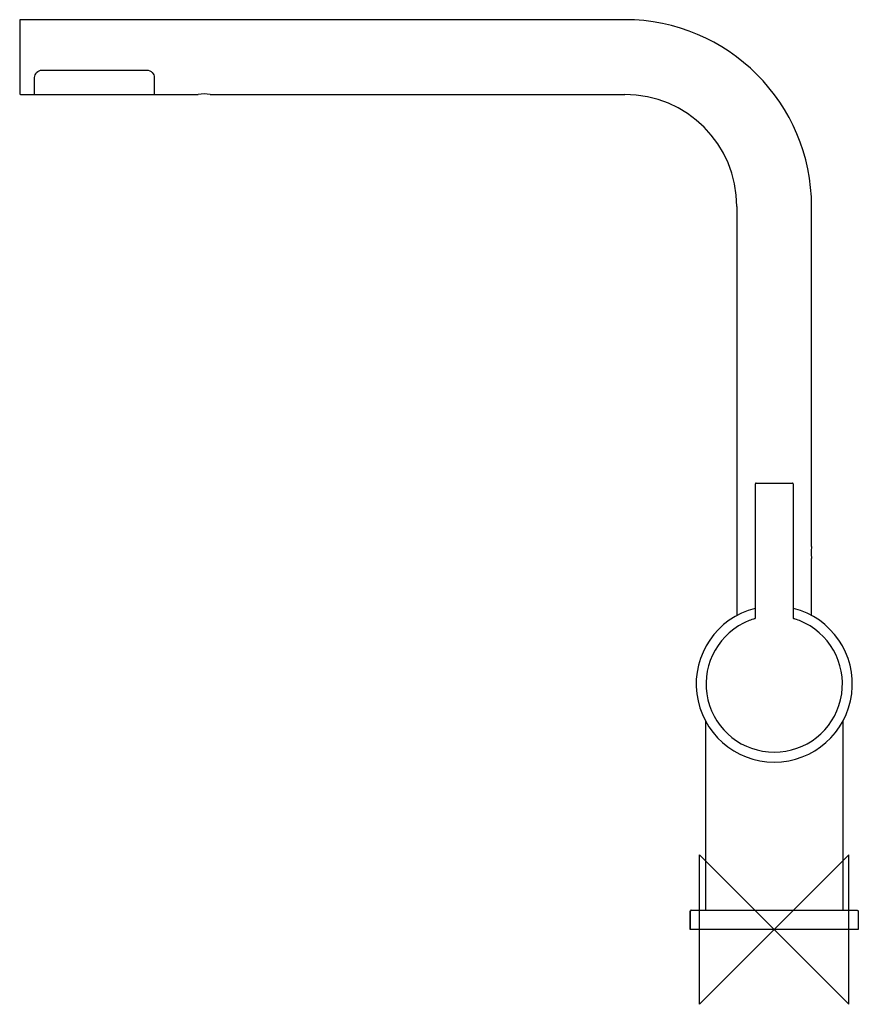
# Model space of a CAD drawing. Header units: millimetres. Extents: x -202 to 22, y -20 to 244.
import ezdxf

# ---------------------------------------------------------------- set-up
doc = ezdxf.new("R2010")
doc.units = ezdxf.units.MM
doc.header["$MEASUREMENT"] = 0
doc.layers.add('ORIGIN', color=6, linetype='Continuous')
doc.layers.add('PLANNING', color=1, linetype='Continuous')

# ---------------------------------------------------------------- blocks, each defined once
blk = doc.blocks.new('707110_R')
at = {"layer": 'ORIGIN'}
for p, q in [((20, 20), (-20, -20)), ((-20, -20), (-20, 20)), ((-20, 20), (20, -20)), ((20, -20), (20, 20))]:
    blk.add_line(p, q, dxfattribs=at)
at = {"layer": 'PLANNING'}
for p, q in [((-202, 243.3), (-202, 223.7)), ((-40, 243.5), (-201.8, 243.5)), ((-196, 230), (-168, 230)), ((-198, 223.5), (-198, 228)), ((-166, 228), (-166, 223.5)), ((-201.8, 223.5), (-154.2, 223.5)), ((-151, 223.5), (-40, 223.5)), ((-10, 193.5), (-10, 84.05)), ((10, 102.5), (10, 193.5)), ((-5.05, 83.41), (-5.05, 119.3)), ((-4.85, 119.5), (4.85, 119.5)), ((5.05, 119.3), (5.05, 83.41)), ((10, 84.05), (10, 99.3))]:
    blk.add_line(p, q, dxfattribs=at)
for centre, radius, start, end in [((-201.8, 243.3), 0.2, 89.9982, 180), ((-40, 193.5), 50, 360, 90), ((-201.8, 223.7), 0.2, 180.0024, 269.9994), ((-152.6, 213.64), 9.98, 80.7866, 99.2284), ((-40, 193.5), 30, 0, 90), ((-4.85, 119.3), 0.2, 90, 180.0009), ((4.85, 119.3), 0.2, 0.001, 89.9985), ((19.98, 100.89), 10.11, 170.8422, 179.9509), ((19.77, 100.89), 9.89, 179.9509, 189.256), ((0, 65.7), 20.9, 104.2653, 75.7347), ((0, 65.72), 18.25, 116.7169, 63.2831), ((0.03, 65.62), 18.36, 106.5468, 116.6681), ((-5.25, 83.41), 0.2, 286.5468, 359.9941), ((5.25, 83.41), 0.2, 179.9912, 253.4679), ((-0.01, 65.67), 18.31, 63.3173, 73.4679)]:
    blk.add_arc(centre, radius, start, end, dxfattribs=at)
for points, knots in [([(-198, 228), (-198, 228.47), (-197.83, 228.96), (-197.11, 229.75), (-196.57, 230), (-196, 230)], [4.5, 4.5, 4.5, 4.5, 5, 5, 5.5, 5.5, 5.5, 5.5]), ([(-168, 230), (-167.44, 230), (-166.89, 229.75), (-166.17, 228.97), (-166, 228.47), (-166, 228)], [28, 28, 28, 28, 28.5, 28.5, 29, 29, 29, 29])]:
    blk.add_open_spline(points, degree=3, knots=knots, dxfattribs=at)
for points in [[(-18.35, 5.2), (-18.35, 30.45), (-18.35, 55.7)], [(18.35, 55.7), (18.35, 30.45), (18.35, 5.2)], [(-22.5, 4.8), (-22.5, 2.4), (-22.5, 0)], [(-22.5, 0), (-22.5, 2.4), (-22.5, 4.8)], [(-22.1, 5.2), (0, 5.2), (22.1, 5.2)], [(22.5, 4.8), (22.5, 2.4), (22.5, 0)], [(22.5, 0), (0, 0), (-22.5, 0)]]:
    blk.add_open_spline(points, degree=2, dxfattribs=at)
for points, weights in [([(-22.5, 4.8), (-22.5, 5.2), (-22.1, 5.2)], [1, 0.707106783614, 1]), ([(-22.26, 5.17), (-22.5, 5.06), (-22.5, 4.8)], [1, 0.839230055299, 1]), ([(22.1, 5.2), (22.5, 5.2), (22.5, 4.8)], [1, 0.707107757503, 1]), ([(-22.5, 0), (-22.5, 0), (-22.5, 0)], [0.991817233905, 0.995849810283, 1])]:
    blk.add_rational_spline(points, weights, degree=2, dxfattribs=at)

msp = doc.modelspace()

# ---------------------------------------------------------------- block references
msp.add_blockref('707110_R', (0, 0))

doc.saveas('drawing.dxf')
